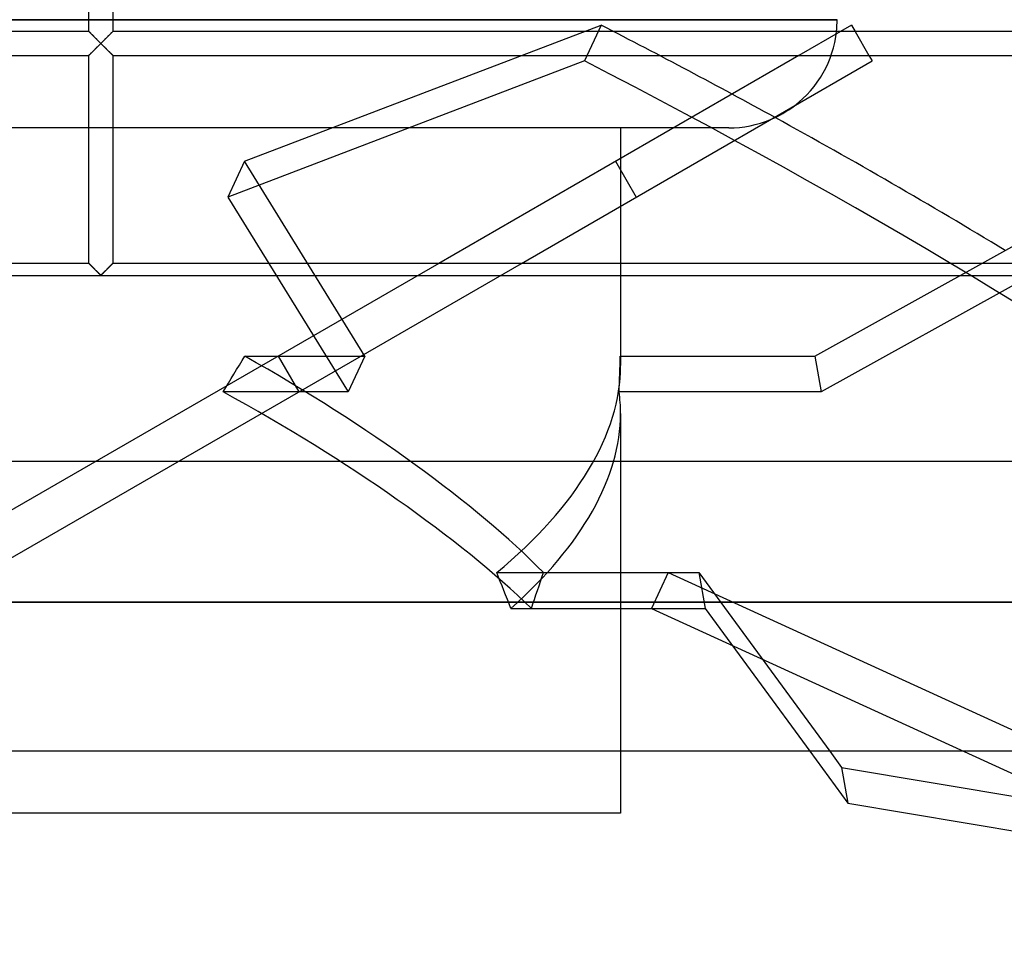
# Model space of a CAD drawing. Header units: millimetres. Extents: x -232 to 232, y -55 to 88.
# Tile 4 of 7: x -7 to 75, y -55 to 21. Entities that reach past the tile are written whole.
import ezdxf

# ---------------------------------------------------------------- set-up
doc = ezdxf.new("R2010")
doc.units = ezdxf.units.MM
doc.layers.add('HIDDEN', color=7, linetype='Continuous')
doc.layers.add('THICK', color=7, linetype='Continuous')

msp = doc.modelspace()

# ---------------------------------------------------------------- linework, layer by layer
at = {"layer": 'HIDDEN'}
for p, q in [((-61.37, 21.315), (0, 21.315)), ((0, 21.315), (-1, 21.315)), ((0, 21.315), (61.37, 21.315)), ((1, 21.315), (0, 21.315)), ((11.97, 9.514), (41.699, 20.86)), ((41.699, 20.86), (40.303, 17.872)), ((-1, 20.332), (-1, 20.332)), ((-1, 20.332), (-1, 20.332)), ((-1, 20.332), (-1, 20.332)), ((-1, 20.332), (-0.997, 20.33)), ((-0.997, 20.33), (-1, 20.332)), ((-1, 20.332), (-1, 20.332)), ((-1, 20.332), (-1, 20.332)), ((-1, 20.332), (-1, 20.332)), ((-0.998, 20.33), (-1, 20.332)), ((-1, 20.332), (-1, 20.332)), ((-1, 20.332), (-1, 20.332)), ((-1, 20.332), (-1, 20.332)), ((-1, 20.332), (-1, 20.332)), ((-1, 20.332), (-1, 20.332)), ((-1, 20.332), (-1, 20.332)), ((-0.99, 20.322), (-0.998, 20.33)), ((-0.997, 20.33), (-0.988, 20.321)), ((-0.988, 20.321), (-0.997, 20.33)), ((-0.978, 20.31), (-0.99, 20.322)), ((-0.988, 20.321), (-0.974, 20.307)), ((-0.974, 20.307), (-0.988, 20.321)), ((-0.961, 20.293), (-0.978, 20.31)), ((-0.974, 20.307), (-0.955, 20.288)), ((-0.955, 20.288), (-0.974, 20.307)), ((-0.94, 20.272), (-0.961, 20.293)), ((-0.955, 20.288), (-0.931, 20.264)), ((-0.931, 20.264), (-0.955, 20.288)), ((-0.916, 20.247), (-0.94, 20.272)), ((-0.931, 20.264), (-0.903, 20.236)), ((-0.903, 20.236), (-0.931, 20.264)), ((-0.888, 20.219), (-0.916, 20.247)), ((-0.903, 20.236), (-0.871, 20.205)), ((-0.871, 20.205), (-0.903, 20.236)), ((-0.857, 20.188), (-0.888, 20.219)), ((-0.871, 20.205), (-0.836, 20.17)), ((-0.836, 20.17), (-0.871, 20.205)), ((-0.823, 20.154), (-0.857, 20.188)), ((-0.836, 20.17), (-0.798, 20.132)), ((-0.798, 20.132), (-0.836, 20.17)), ((-0.787, 20.118), (-0.823, 20.154)), ((-0.798, 20.132), (-0.757, 20.091)), ((-0.757, 20.091), (-0.798, 20.132)), ((-0.748, 20.08), (-0.787, 20.118)), ((-0.757, 20.091), (-0.714, 20.048)), ((-0.714, 20.048), (-0.757, 20.091)), ((-0.708, 20.039), (-0.748, 20.08)), ((-0.714, 20.048), (-0.67, 20.003)), ((-0.67, 20.003), (-0.714, 20.048)), ((-0.666, 19.998), (-0.708, 20.039)), ((-0.67, 20.003), (-0.623, 19.957)), ((-0.623, 19.957), (-0.67, 20.003)), ((-0.623, 19.954), (-0.666, 19.998)), ((-0.623, 19.957), (-0.576, 19.909)), ((-0.576, 19.909), (-0.623, 19.957)), ((-0.578, 19.91), (-0.623, 19.954)), ((-0.532, 19.863), (-0.578, 19.91)), ((-0.576, 19.909), (-0.527, 19.86)), ((-0.527, 19.86), (-0.576, 19.909)), ((-0.483, 19.815), (-0.532, 19.863)), ((-0.527, 19.86), (-0.476, 19.81)), ((-0.476, 19.81), (-0.527, 19.86)), ((-0.434, 19.765), (-0.483, 19.815)), ((-0.476, 19.81), (-0.426, 19.759)), ((-0.426, 19.759), (-0.476, 19.81)), ((-0.383, 19.714), (-0.434, 19.765)), ((-0.426, 19.759), (-0.374, 19.707)), ((-0.374, 19.707), (-0.426, 19.759)), ((-0.33, 19.662), (-0.383, 19.714)), ((-0.374, 19.707), (-0.322, 19.655)), ((-0.322, 19.655), (-0.374, 19.707)), ((0.322, 19.655), (0.374, 19.707)), ((0.374, 19.707), (0.322, 19.655)), ((0.383, 19.714), (0.33, 19.662)), ((0.374, 19.707), (0.426, 19.759)), ((0.426, 19.759), (0.374, 19.707)), ((0.434, 19.765), (0.383, 19.714)), ((0.426, 19.759), (0.476, 19.81)), ((0.476, 19.81), (0.426, 19.759)), ((0.483, 19.815), (0.434, 19.765)), ((0.476, 19.81), (0.527, 19.86)), ((0.527, 19.86), (0.476, 19.81)), ((0.532, 19.863), (0.483, 19.815)), ((0.527, 19.86), (0.576, 19.909)), ((0.576, 19.909), (0.527, 19.86)), ((0.578, 19.91), (0.532, 19.863)), ((0.576, 19.909), (0.623, 19.957)), ((0.623, 19.957), (0.576, 19.909)), ((0.623, 19.954), (0.578, 19.91)), ((0.623, 19.957), (0.67, 20.003)), ((0.67, 20.003), (0.623, 19.957)), ((0.666, 19.998), (0.623, 19.954)), ((0.708, 20.039), (0.666, 19.998)), ((0.67, 20.003), (0.714, 20.048)), ((0.714, 20.048), (0.67, 20.003)), ((0.748, 20.08), (0.708, 20.039)), ((0.714, 20.048), (0.757, 20.091)), ((0.757, 20.091), (0.714, 20.048)), ((0.787, 20.118), (0.748, 20.08)), ((0.757, 20.091), (0.798, 20.132)), ((0.798, 20.132), (0.757, 20.091)), ((0.823, 20.154), (0.787, 20.118)), ((0.798, 20.132), (0.836, 20.17)), ((0.836, 20.17), (0.798, 20.132)), ((0.857, 20.188), (0.823, 20.154)), ((0.836, 20.17), (0.871, 20.205)), ((0.871, 20.205), (0.836, 20.17)), ((0.888, 20.219), (0.857, 20.188)), ((0.871, 20.205), (0.903, 20.236)), ((0.903, 20.236), (0.871, 20.205)), ((0.916, 20.247), (0.888, 20.219)), ((0.903, 20.236), (0.931, 20.264)), ((0.931, 20.264), (0.903, 20.236)), ((0.94, 20.272), (0.916, 20.247)), ((0.931, 20.264), (0.955, 20.288)), ((0.955, 20.288), (0.931, 20.264)), ((0.961, 20.293), (0.94, 20.272)), ((0.955, 20.288), (0.974, 20.307)), ((0.974, 20.307), (0.955, 20.288)), ((0.978, 20.31), (0.961, 20.293)), ((0.974, 20.307), (0.988, 20.321)), ((0.988, 20.321), (0.974, 20.307)), ((0.99, 20.322), (0.978, 20.31)), ((0.988, 20.321), (0.997, 20.33)), ((0.997, 20.33), (0.988, 20.321)), ((0.998, 20.33), (0.99, 20.322)), ((0.997, 20.33), (1, 20.332)), ((1, 20.332), (0.997, 20.33)), ((1, 20.332), (0.998, 20.33)), ((1, 20.332), (1, 20.332)), ((1, 20.332), (1, 20.332)), ((1, 20.332), (1, 20.332)), ((1, 20.332), (1, 20.332)), ((1, 20.332), (1, 20.332)), ((1, 20.332), (1, 20.332)), ((1, 20.332), (1, 20.332)), ((1, 20.332), (1, 20.332)), ((1, 20.332), (1, 20.332)), ((1, 20.332), (1, 20.332)), ((1, 20.332), (1, 20.332)), ((1, 20.332), (1, 20.332)), ((61.645, 20.332), (58.181, 18.332)), ((62.862, 20.332), (64.017, 18.332)), ((-0.483, 18.85), (-0.434, 18.9)), ((-0.426, 18.906), (-0.476, 18.855)), ((-0.476, 18.855), (-0.426, 18.906)), ((-0.434, 18.9), (-0.383, 18.951)), ((-0.374, 18.958), (-0.426, 18.906)), ((-0.426, 18.906), (-0.374, 18.958)), ((-0.383, 18.951), (-0.33, 19.003)), ((-0.322, 19.01), (-0.374, 18.958)), ((-0.374, 18.958), (-0.322, 19.01)), ((-0.277, 19.609), (-0.33, 19.662)), ((-0.33, 19.003), (-0.277, 19.056)), ((-0.322, 19.655), (-0.269, 19.602)), ((-0.269, 19.602), (-0.322, 19.655)), ((-0.269, 19.063), (-0.322, 19.01)), ((-0.322, 19.01), (-0.269, 19.063)), ((-0.223, 19.555), (-0.277, 19.609)), ((-0.277, 19.056), (-0.223, 19.11)), ((-0.269, 19.602), (-0.215, 19.548)), ((-0.215, 19.548), (-0.269, 19.602)), ((-0.215, 19.117), (-0.269, 19.063)), ((-0.269, 19.063), (-0.215, 19.117)), ((-0.167, 19.499), (-0.223, 19.555)), ((-0.223, 19.11), (-0.167, 19.166)), ((-0.215, 19.548), (-0.162, 19.495)), ((-0.162, 19.495), (-0.215, 19.548)), ((-0.162, 19.17), (-0.215, 19.117)), ((-0.215, 19.117), (-0.162, 19.17)), ((-0.112, 19.444), (-0.167, 19.499)), ((-0.167, 19.166), (-0.112, 19.221)), ((-0.162, 19.495), (-0.108, 19.441)), ((-0.108, 19.441), (-0.162, 19.495)), ((-0.108, 19.224), (-0.162, 19.17)), ((-0.162, 19.17), (-0.108, 19.224)), ((-0.056, 19.388), (-0.112, 19.444)), ((-0.112, 19.221), (-0.056, 19.277)), ((-0.108, 19.441), (-0.054, 19.387)), ((-0.054, 19.387), (-0.108, 19.441)), ((-0.054, 19.278), (-0.108, 19.224)), ((-0.108, 19.224), (-0.054, 19.278)), ((0, 19.333), (-0.056, 19.388)), ((-0.056, 19.277), (0, 19.333)), ((-0.054, 19.387), (0, 19.333)), ((0, 19.333), (-0.054, 19.387)), ((0, 19.333), (-0.054, 19.278)), ((-0.054, 19.278), (0, 19.333)), ((0.056, 19.388), (0, 19.333)), ((0, 19.333), (0.054, 19.387)), ((0.054, 19.387), (0, 19.333)), ((0, 19.333), (0.056, 19.277)), ((0.054, 19.278), (0, 19.333)), ((0, 19.333), (0.054, 19.278)), ((0.054, 19.387), (0.108, 19.441)), ((0.108, 19.441), (0.054, 19.387)), ((0.108, 19.224), (0.054, 19.278)), ((0.054, 19.278), (0.108, 19.224)), ((0.112, 19.444), (0.056, 19.388)), ((0.056, 19.277), (0.112, 19.221)), ((0.108, 19.441), (0.162, 19.495)), ((0.162, 19.495), (0.108, 19.441)), ((0.162, 19.17), (0.108, 19.224)), ((0.108, 19.224), (0.162, 19.17)), ((0.167, 19.499), (0.112, 19.444)), ((0.112, 19.221), (0.167, 19.166)), ((0.162, 19.495), (0.215, 19.548)), ((0.215, 19.548), (0.162, 19.495)), ((0.215, 19.117), (0.162, 19.17)), ((0.162, 19.17), (0.215, 19.117)), ((0.223, 19.555), (0.167, 19.499)), ((0.167, 19.166), (0.223, 19.11)), ((0.215, 19.548), (0.269, 19.602)), ((0.269, 19.602), (0.215, 19.548)), ((0.269, 19.063), (0.215, 19.117)), ((0.215, 19.117), (0.269, 19.063)), ((0.277, 19.609), (0.223, 19.555)), ((0.223, 19.11), (0.277, 19.056)), ((0.269, 19.602), (0.322, 19.655)), ((0.322, 19.655), (0.269, 19.602)), ((0.322, 19.01), (0.269, 19.063)), ((0.269, 19.063), (0.322, 19.01)), ((0.33, 19.662), (0.277, 19.609)), ((0.277, 19.056), (0.33, 19.003)), ((0.374, 18.958), (0.322, 19.01)), ((0.322, 19.01), (0.374, 18.958)), ((0.33, 19.003), (0.383, 18.951)), ((0.426, 18.906), (0.374, 18.958)), ((0.374, 18.958), (0.426, 18.906)), ((0.383, 18.951), (0.434, 18.9)), ((0.476, 18.855), (0.426, 18.906)), ((0.426, 18.906), (0.476, 18.855)), ((0.434, 18.9), (0.483, 18.85)), ((-1, 18.332), (-0.998, 18.335)), ((-0.997, 18.335), (-1, 18.332)), ((-1, 18.332), (-0.997, 18.335)), ((-1, 18.332), (-1, 18.332)), ((-1, 18.332), (-1, 18.332)), ((-1, 18.332), (-1, 18.332)), ((-1, 18.332), (-1, 18.332)), ((-1, 18.332), (-1, 18.332)), ((-1, 18.332), (-1, 18.332)), ((-1, 18.332), (-1, 18.332)), ((-1, 18.332), (-1, 18.332)), ((-1, 18.332), (-1, 18.332)), ((-1, 18.332), (-1, 18.332)), ((-1, 18.332), (-1, 18.332)), ((-1, 18.332), (-1, 18.332)), ((-0.998, 18.335), (-0.99, 18.343)), ((-0.988, 18.344), (-0.997, 18.335)), ((-0.997, 18.335), (-0.988, 18.344)), ((-0.99, 18.343), (-0.978, 18.355)), ((-0.974, 18.358), (-0.988, 18.344)), ((-0.988, 18.344), (-0.974, 18.358)), ((-0.978, 18.355), (-0.961, 18.372)), ((-0.955, 18.377), (-0.974, 18.358)), ((-0.974, 18.358), (-0.955, 18.377)), ((-0.961, 18.372), (-0.94, 18.393)), ((-0.931, 18.401), (-0.955, 18.377)), ((-0.955, 18.377), (-0.931, 18.401)), ((-0.94, 18.393), (-0.916, 18.418)), ((-0.903, 18.429), (-0.931, 18.401)), ((-0.931, 18.401), (-0.903, 18.429)), ((-0.916, 18.418), (-0.888, 18.446)), ((-0.871, 18.46), (-0.903, 18.429)), ((-0.903, 18.429), (-0.871, 18.46)), ((-0.888, 18.446), (-0.857, 18.477)), ((-0.836, 18.495), (-0.871, 18.46)), ((-0.871, 18.46), (-0.836, 18.495)), ((-0.857, 18.477), (-0.823, 18.511)), ((-0.798, 18.533), (-0.836, 18.495)), ((-0.836, 18.495), (-0.798, 18.533)), ((-0.823, 18.511), (-0.787, 18.547)), ((-0.757, 18.574), (-0.798, 18.533)), ((-0.798, 18.533), (-0.757, 18.574)), ((-0.787, 18.547), (-0.748, 18.585)), ((-0.714, 18.617), (-0.757, 18.574)), ((-0.757, 18.574), (-0.714, 18.617)), ((-0.748, 18.585), (-0.708, 18.626)), ((-0.67, 18.662), (-0.714, 18.617)), ((-0.714, 18.617), (-0.67, 18.662)), ((-0.708, 18.626), (-0.666, 18.667)), ((-0.623, 18.708), (-0.67, 18.662)), ((-0.67, 18.662), (-0.623, 18.708)), ((-0.666, 18.667), (-0.623, 18.711)), ((-0.576, 18.756), (-0.623, 18.708)), ((-0.623, 18.708), (-0.576, 18.756)), ((-0.623, 18.711), (-0.578, 18.755)), ((-0.578, 18.755), (-0.532, 18.802)), ((-0.527, 18.805), (-0.576, 18.756)), ((-0.576, 18.756), (-0.527, 18.805)), ((-0.532, 18.802), (-0.483, 18.85)), ((-0.476, 18.855), (-0.527, 18.805)), ((-0.527, 18.805), (-0.476, 18.855)), ((0.527, 18.805), (0.476, 18.855)), ((0.476, 18.855), (0.527, 18.805)), ((0.483, 18.85), (0.532, 18.802)), ((0.576, 18.756), (0.527, 18.805)), ((0.527, 18.805), (0.576, 18.756)), ((0.532, 18.802), (0.578, 18.755)), ((0.623, 18.708), (0.576, 18.756)), ((0.576, 18.756), (0.623, 18.708)), ((0.578, 18.755), (0.623, 18.711)), ((0.623, 18.711), (0.666, 18.667)), ((0.67, 18.662), (0.623, 18.708)), ((0.623, 18.708), (0.67, 18.662)), ((0.666, 18.667), (0.708, 18.626)), ((0.714, 18.617), (0.67, 18.662)), ((0.67, 18.662), (0.714, 18.617)), ((0.708, 18.626), (0.748, 18.585)), ((0.757, 18.574), (0.714, 18.617)), ((0.714, 18.617), (0.757, 18.574)), ((0.748, 18.585), (0.787, 18.547)), ((0.798, 18.533), (0.757, 18.574)), ((0.757, 18.574), (0.798, 18.533)), ((0.787, 18.547), (0.823, 18.511)), ((0.836, 18.495), (0.798, 18.533)), ((0.798, 18.533), (0.836, 18.495)), ((0.823, 18.511), (0.857, 18.477)), ((0.871, 18.46), (0.836, 18.495)), ((0.836, 18.495), (0.871, 18.46)), ((0.857, 18.477), (0.888, 18.446)), ((0.903, 18.429), (0.871, 18.46)), ((0.871, 18.46), (0.903, 18.429)), ((0.888, 18.446), (0.916, 18.418)), ((0.931, 18.401), (0.903, 18.429)), ((0.903, 18.429), (0.931, 18.401)), ((0.916, 18.418), (0.94, 18.393)), ((0.955, 18.377), (0.931, 18.401)), ((0.931, 18.401), (0.955, 18.377)), ((0.94, 18.393), (0.961, 18.372)), ((0.974, 18.358), (0.955, 18.377)), ((0.955, 18.377), (0.974, 18.358)), ((0.961, 18.372), (0.978, 18.355)), ((0.988, 18.344), (0.974, 18.358)), ((0.974, 18.358), (0.988, 18.344)), ((0.978, 18.355), (0.99, 18.343)), ((0.997, 18.335), (0.988, 18.344)), ((0.988, 18.344), (0.997, 18.335)), ((0.99, 18.343), (0.998, 18.335)), ((1, 18.332), (0.997, 18.335)), ((0.997, 18.335), (1, 18.332)), ((0.998, 18.335), (1, 18.332)), ((1, 18.332), (1, 18.332)), ((1, 18.332), (1, 18.332)), ((1, 18.332), (1, 18.332)), ((1, 18.332), (1, 18.332)), ((1, 18.332), (1, 18.332)), ((1, 18.332), (1, 18.332)), ((1, 18.332), (1, 18.332)), ((1, 18.332), (1, 18.332)), ((1, 18.332), (1, 18.332)), ((1, 18.332), (1, 18.332)), ((1, 18.332), (1, 18.332)), ((1, 18.332), (1, 18.332)), ((40.303, 17.872), (10.574, 6.526)), ((0, 12.29), (-1, 12.29)), ((1, 12.29), (0, 12.29)), ((52.345, 12.29), (47.715, 12.29)), ((11.97, 9.514), (10.574, 6.526)), ((22.002, -6.731), (11.97, 9.514)), ((42.906, 9.514), (44.631, 6.526)), ((43.32, 9.753), (43.32, 5.769)), ((10.574, 6.526), (20.606, -9.719)), ((89.325, 6.526), (60.03, -9.719)), ((28.16, 1), (-42.291, -39.675)), ((-35.391, -39.675), (35.06, 1)), ((-1, 1), (-0.998, 0.997)), ((-0.997, 0.997), (-1, 1)), ((-1, 1), (-1, 1)), ((-1, 1), (-1, 1)), ((-1, 1), (-1, 1)), ((-1, 1), (-1, 1)), ((-1, 1), (-1, 1)), ((-1, 1), (-1, 1)), ((-1, 1), (-1, 1)), ((-1, 1), (-1, 1)), ((-1, 1), (-1, 1)), ((-1, 1), (-1, 1)), ((-1, 1), (-1, 1)), ((-1, 1), (-1, 1)), ((-1, 1), (-0.997, 0.997)), ((-0.998, 0.997), (-0.99, 0.99)), ((-0.989, 0.99), (-0.997, 0.997)), ((-0.997, 0.997), (-0.987, 0.988)), ((-0.99, 0.99), (-0.978, 0.978)), ((-0.976, 0.977), (-0.989, 0.99)), ((-0.987, 0.988), (-0.972, 0.973)), ((-0.978, 0.978), (-0.962, 0.962)), ((-0.958, 0.959), (-0.976, 0.977)), ((-0.972, 0.973), (-0.952, 0.952)), ((-0.962, 0.962), (-0.942, 0.941)), ((-0.936, 0.937), (-0.958, 0.959)), ((-0.952, 0.952), (-0.926, 0.927)), ((-0.942, 0.941), (-0.918, 0.917)), ((-0.91, 0.911), (-0.936, 0.937)), ((-0.926, 0.927), (-0.896, 0.897)), ((-0.918, 0.917), (-0.89, 0.889)), ((-0.881, 0.882), (-0.91, 0.911)), ((-0.896, 0.897), (-0.862, 0.863)), ((-0.89, 0.889), (-0.86, 0.859)), ((-0.848, 0.849), (-0.881, 0.882)), ((-0.862, 0.863), (-0.824, 0.825)), ((-0.86, 0.859), (-0.826, 0.825)), ((-0.812, 0.813), (-0.848, 0.849)), ((-0.826, 0.825), (-0.79, 0.789)), ((-0.824, 0.825), (-0.784, 0.785)), ((0.784, 0.785), (0.824, 0.825)), ((0.79, 0.789), (0.826, 0.825)), ((0.848, 0.849), (0.812, 0.813)), ((0.824, 0.825), (0.862, 0.863)), ((0.826, 0.825), (0.86, 0.859)), ((0.881, 0.882), (0.848, 0.849)), ((0.86, 0.859), (0.89, 0.889)), ((0.862, 0.863), (0.896, 0.897)), ((0.91, 0.911), (0.881, 0.882)), ((0.89, 0.889), (0.918, 0.917)), ((0.896, 0.897), (0.926, 0.927)), ((0.936, 0.937), (0.91, 0.911)), ((0.918, 0.917), (0.942, 0.941)), ((0.926, 0.927), (0.952, 0.952)), ((0.958, 0.959), (0.936, 0.937)), ((0.942, 0.941), (0.962, 0.962)), ((0.952, 0.952), (0.972, 0.973)), ((0.976, 0.977), (0.958, 0.959)), ((0.962, 0.962), (0.978, 0.978)), ((0.972, 0.973), (0.987, 0.988)), ((0.989, 0.99), (0.976, 0.977)), ((0.978, 0.978), (0.99, 0.99)), ((0.987, 0.988), (0.997, 0.997)), ((0.997, 0.997), (0.989, 0.99)), ((0.99, 0.99), (0.998, 0.997)), ((1, 1), (0.997, 0.997)), ((0.997, 0.997), (1, 1)), ((0.998, 0.997), (1, 1)), ((1, 1), (1, 1)), ((1, 1), (1, 1)), ((1, 1), (1, 1)), ((1, 1), (1, 1)), ((1, 1), (1, 1)), ((1, 1), (1, 1)), ((1, 1), (1, 1)), ((1, 1), (1, 1)), ((1, 1), (1, 1)), ((1, 1), (1, 1)), ((1, 1), (1, 1)), ((1, 1), (1, 1)), ((43.32, 1), (43.32, -7.529)), ((59.497, -6.731), (73.439, 1)), ((-203.05, 0), (0, 0)), ((-0.774, 0.775), (-0.812, 0.813)), ((-0.79, 0.789), (-0.752, 0.751)), ((-0.784, 0.785), (-0.74, 0.742)), ((-0.734, 0.735), (-0.774, 0.775)), ((-0.752, 0.751), (-0.711, 0.709)), ((-0.74, 0.742), (-0.695, 0.696)), ((-0.691, 0.693), (-0.734, 0.735)), ((-0.711, 0.709), (-0.667, 0.665)), ((-0.695, 0.696), (-0.647, 0.649)), ((-0.648, 0.649), (-0.691, 0.693)), ((-0.667, 0.665), (-0.62, 0.619)), ((-0.602, 0.603), (-0.648, 0.649)), ((-0.647, 0.649), (-0.598, 0.599)), ((-0.62, 0.619), (-0.571, 0.57)), ((-0.556, 0.557), (-0.602, 0.603)), ((-0.598, 0.599), (-0.548, 0.549)), ((-0.571, 0.57), (-0.52, 0.519)), ((-0.508, 0.509), (-0.556, 0.557)), ((-0.548, 0.549), (-0.496, 0.497)), ((-0.52, 0.519), (-0.467, 0.466)), ((-0.46, 0.461), (-0.508, 0.509)), ((-0.496, 0.497), (-0.443, 0.444)), ((-0.467, 0.466), (-0.413, 0.412)), ((-0.41, 0.411), (-0.46, 0.461)), ((-0.443, 0.444), (-0.389, 0.39)), ((-0.413, 0.412), (-0.357, 0.356)), ((-0.36, 0.361), (-0.41, 0.411)), ((-0.389, 0.39), (-0.335, 0.336)), ((-0.31, 0.311), (-0.36, 0.361)), ((-0.357, 0.356), (-0.299, 0.299)), ((-0.335, 0.336), (-0.28, 0.281)), ((-0.259, 0.259), (-0.31, 0.311)), ((-0.299, 0.299), (-0.241, 0.24)), ((-0.28, 0.281), (-0.225, 0.225)), ((-0.207, 0.208), (-0.259, 0.259)), ((-0.241, 0.24), (-0.182, 0.181)), ((-0.225, 0.225), (-0.169, 0.169)), ((-0.156, 0.156), (-0.207, 0.208)), ((-0.182, 0.181), (-0.122, 0.121)), ((-0.169, 0.169), (-0.113, 0.113)), ((-0.104, 0.104), (-0.156, 0.156)), ((-0.122, 0.121), (-0.061, 0.061)), ((-0.113, 0.113), (-0.056, 0.056)), ((-0.052, 0.052), (-0.104, 0.104)), ((-0.061, 0.061), (0, 0)), ((-0.056, 0.056), (0, 0)), ((0, 0), (-0.052, 0.052)), ((0, 0), (0.061, 0.061)), ((0, 0), (0.056, 0.056)), ((0.052, 0.052), (0, 0)), ((0, 0), (203.05, 0)), ((0.104, 0.104), (0.052, 0.052)), ((0.056, 0.056), (0.113, 0.113)), ((0.061, 0.061), (0.122, 0.121)), ((0.156, 0.156), (0.104, 0.104)), ((0.113, 0.113), (0.169, 0.169)), ((0.122, 0.121), (0.182, 0.181)), ((0.207, 0.208), (0.156, 0.156)), ((0.169, 0.169), (0.225, 0.225)), ((0.182, 0.181), (0.241, 0.24)), ((0.259, 0.259), (0.207, 0.208)), ((0.225, 0.225), (0.28, 0.281)), ((0.241, 0.24), (0.299, 0.299)), ((0.31, 0.311), (0.259, 0.259)), ((0.28, 0.281), (0.335, 0.336)), ((0.299, 0.299), (0.357, 0.356)), ((0.36, 0.361), (0.31, 0.311)), ((0.335, 0.336), (0.389, 0.39)), ((0.357, 0.356), (0.413, 0.412)), ((0.41, 0.411), (0.36, 0.361)), ((0.389, 0.39), (0.443, 0.444)), ((0.46, 0.461), (0.41, 0.411)), ((0.413, 0.412), (0.467, 0.466)), ((0.443, 0.444), (0.496, 0.497)), ((0.508, 0.509), (0.46, 0.461)), ((0.467, 0.466), (0.52, 0.519)), ((0.496, 0.497), (0.548, 0.549)), ((0.556, 0.557), (0.508, 0.509)), ((0.52, 0.519), (0.571, 0.57)), ((0.548, 0.549), (0.598, 0.599)), ((0.602, 0.603), (0.556, 0.557)), ((0.571, 0.57), (0.62, 0.619)), ((0.598, 0.599), (0.647, 0.649)), ((0.648, 0.649), (0.602, 0.603)), ((0.62, 0.619), (0.667, 0.665)), ((0.647, 0.649), (0.695, 0.696)), ((0.691, 0.693), (0.648, 0.649)), ((0.667, 0.665), (0.711, 0.709)), ((0.734, 0.735), (0.691, 0.693)), ((0.695, 0.696), (0.74, 0.742)), ((0.711, 0.709), (0.752, 0.751)), ((0.774, 0.775), (0.734, 0.735)), ((0.74, 0.742), (0.784, 0.785)), ((0.752, 0.751), (0.79, 0.789)), ((0.812, 0.813), (0.774, 0.775)), ((11.989, -6.731), (22.002, -6.731)), ((14.769, -6.731), (14.769, -6.731)), ((14.769, -6.731), (16.494, -9.719)), ((22.002, -6.731), (20.606, -9.719)), ((43.295, -6.731), (59.497, -6.731)), ((59.497, -6.731), (60.03, -9.719)), ((20.606, -9.719), (10.201, -9.719)), ((16.494, -9.719), (16.494, -9.719)), ((60.03, -9.719), (43.193, -9.719)), ((43.32, -11.513), (43.32, -39.675)), ((32.999, -24.781), (49.836, -24.781)), ((36.889, -24.781), (47.295, -24.781)), ((47.295, -24.781), (45.899, -27.769)), ((47.295, -24.781), (82.789, -41.026)), ((49.836, -24.781), (50.369, -27.769)), ((49.836, -24.781), (60.751, -39.675)), ((-180.5, -27.255), (0, -27.255)), ((0, -27.255), (180.5, -27.255)), ((34.167, -27.769), (50.369, -27.769)), ((45.899, -27.769), (81.394, -44.014)), ((50.369, -27.769), (59.094, -39.675))]:
    msp.add_line(p, q, dxfattribs=at)
for start, end in [(307.35377, 353.75018), (270.00002, 292.64629)]:
    msp.add_arc((52.345, 21.315), 9.025, start, end, dxfattribs=at)
for centre, major_axis, ratio, start_param, end_param in [((0.698, -15.756), (-156.998, 73.332), 0.293893, -1.792199, -1.696081), ((-0.698, -18.744), (156.998, -73.332), 0.293893, 0.572847, 1.445512), ((0, 18.85), (38.256, 74.299), 0.273566, -1.821473, -1.778772), ((0, -15.258), (42.897, -22.087), 0.273566, 0.691801, 1.430323), ((0, 18.85), (18.656, -74.389), 0.525577, 1.049133, 1.091835), ((0, -15.258), (42.949, 10.771), 0.525577, -0.131052, -0.097301), ((0, -15.258), (42.949, 10.771), 0.525577, -0.835822, -0.131052), ((0, -19.242), (42.897, -22.087), 0.273566, 0.734503, 1.473024), ((0, -19.242), (42.949, 10.771), 0.525577, -0.131052, -0.054599), ((0, -19.242), (42.949, 10.771), 0.525577, -0.793121, -0.131052), ((0, -53.35), (18.656, -74.389), 0.525577, 1.787655, 1.830356), ((0, -53.35), (38.256, 74.299), 0.273566, -1.082951, -1.04025)]:
    msp.add_ellipse(centre, major_axis=major_axis, ratio=ratio, start_param=start_param, end_param=end_param, dxfattribs=at)
at = {"layer": 'THICK'}
for p, q in [((-1, 20.332), (-1, 37.665)), ((1, 37.665), (1, 20.332)), ((-1, 21.315), (-61.37, 21.315)), ((61.37, 21.315), (1, 21.315)), ((62.558, 20.86), (61.645, 20.332)), ((62.558, 20.86), (62.862, 20.332)), ((-1, 20.332), (-204.048, 20.332)), ((-1, 20.332), (-0.998, 20.33)), ((-0.998, 20.33), (-0.99, 20.322)), ((-0.99, 20.322), (-0.978, 20.31)), ((-0.978, 20.31), (-0.961, 20.293)), ((-0.961, 20.293), (-0.941, 20.272)), ((-0.941, 20.272), (-0.916, 20.248)), ((-0.916, 20.248), (-0.888, 20.219)), ((-0.888, 20.219), (-0.857, 20.188)), ((-0.857, 20.188), (-0.823, 20.154)), ((-0.823, 20.154), (-0.787, 20.118)), ((-0.787, 20.118), (-0.749, 20.08)), ((-0.749, 20.08), (-0.708, 20.04)), ((-0.708, 20.04), (-0.666, 19.998)), ((-0.666, 19.998), (-0.623, 19.954)), ((-0.623, 19.954), (-0.578, 19.91)), ((-0.578, 19.91), (-0.532, 19.863)), ((-0.532, 19.863), (-0.483, 19.815)), ((-0.483, 19.815), (-0.434, 19.765)), ((-0.434, 19.765), (-0.383, 19.714)), ((-0.383, 19.714), (-0.33, 19.662)), ((0.33, 19.662), (0.383, 19.714)), ((0.383, 19.714), (0.434, 19.765)), ((0.434, 19.765), (0.483, 19.815)), ((0.483, 19.815), (0.532, 19.863)), ((0.532, 19.863), (0.578, 19.91)), ((0.578, 19.91), (0.623, 19.954)), ((0.623, 19.954), (0.666, 19.998)), ((0.666, 19.998), (0.708, 20.04)), ((0.708, 20.04), (0.749, 20.08)), ((0.749, 20.08), (0.787, 20.118)), ((0.787, 20.118), (0.823, 20.154)), ((0.823, 20.154), (0.857, 20.188)), ((0.857, 20.188), (0.888, 20.219)), ((0.888, 20.219), (0.916, 20.248)), ((0.916, 20.248), (0.941, 20.272)), ((0.941, 20.272), (0.961, 20.293)), ((0.961, 20.293), (0.978, 20.31)), ((0.978, 20.31), (0.99, 20.322)), ((0.99, 20.322), (0.998, 20.33)), ((0.998, 20.33), (1, 20.332)), ((204.048, 20.332), (1, 20.332)), ((-0.434, 18.9), (-0.483, 18.85)), ((-0.383, 18.951), (-0.434, 18.9)), ((-0.33, 19.003), (-0.383, 18.951)), ((-0.33, 19.662), (-0.277, 19.609)), ((-0.277, 19.056), (-0.33, 19.003)), ((-0.277, 19.609), (-0.223, 19.555)), ((-0.223, 19.11), (-0.277, 19.056)), ((-0.223, 19.555), (-0.167, 19.499)), ((-0.167, 19.166), (-0.223, 19.11)), ((-0.167, 19.499), (-0.112, 19.444)), ((-0.112, 19.221), (-0.167, 19.166)), ((-0.112, 19.444), (-0.056, 19.388)), ((-0.056, 19.277), (-0.112, 19.221)), ((-0.056, 19.388), (0, 19.333)), ((0, 19.333), (-0.056, 19.277)), ((0, 19.333), (0.056, 19.388)), ((0.056, 19.277), (0, 19.333)), ((0.056, 19.388), (0.112, 19.444)), ((0.112, 19.221), (0.056, 19.277)), ((0.112, 19.444), (0.167, 19.499)), ((0.167, 19.166), (0.112, 19.221)), ((0.167, 19.499), (0.223, 19.555)), ((0.223, 19.11), (0.167, 19.166)), ((0.223, 19.555), (0.277, 19.609)), ((0.277, 19.056), (0.223, 19.11)), ((0.277, 19.609), (0.33, 19.662)), ((0.33, 19.003), (0.277, 19.056)), ((0.383, 18.951), (0.33, 19.003)), ((0.434, 18.9), (0.383, 18.951)), ((0.483, 18.85), (0.434, 18.9)), ((-204.048, 18.332), (-1, 18.332)), ((-0.998, 18.335), (-1, 18.332)), ((-1, 1), (-1, 18.332)), ((-0.99, 18.343), (-0.998, 18.335)), ((-0.978, 18.355), (-0.99, 18.343)), ((-0.961, 18.372), (-0.978, 18.355)), ((-0.941, 18.393), (-0.961, 18.372)), ((-0.916, 18.417), (-0.941, 18.393)), ((-0.888, 18.446), (-0.916, 18.417)), ((-0.857, 18.477), (-0.888, 18.446)), ((-0.823, 18.511), (-0.857, 18.477)), ((-0.787, 18.547), (-0.823, 18.511)), ((-0.749, 18.585), (-0.787, 18.547)), ((-0.708, 18.625), (-0.749, 18.585)), ((-0.666, 18.667), (-0.708, 18.625)), ((-0.623, 18.711), (-0.666, 18.667)), ((-0.578, 18.755), (-0.623, 18.711)), ((-0.532, 18.802), (-0.578, 18.755)), ((-0.483, 18.85), (-0.532, 18.802)), ((0.532, 18.802), (0.483, 18.85)), ((0.578, 18.755), (0.532, 18.802)), ((0.623, 18.711), (0.578, 18.755)), ((0.666, 18.667), (0.623, 18.711)), ((0.708, 18.625), (0.666, 18.667)), ((0.749, 18.585), (0.708, 18.625)), ((0.787, 18.547), (0.749, 18.585)), ((0.823, 18.511), (0.787, 18.547)), ((0.857, 18.477), (0.823, 18.511)), ((0.888, 18.446), (0.857, 18.477)), ((0.916, 18.417), (0.888, 18.446)), ((0.941, 18.393), (0.916, 18.417)), ((0.961, 18.372), (0.941, 18.393)), ((0.978, 18.355), (0.961, 18.372)), ((0.99, 18.343), (0.978, 18.355)), ((0.998, 18.335), (0.99, 18.343)), ((1, 18.332), (0.998, 18.335)), ((1, 18.332), (1, 1)), ((1, 18.332), (204.048, 18.332)), ((58.181, 18.332), (28.16, 1)), ((64.017, 18.332), (64.283, 17.872)), ((35.06, 1), (64.283, 17.872)), ((-1, 12.29), (-52.345, 12.29)), ((47.715, 12.29), (1, 12.29)), ((43.32, 12.29), (43.32, 9.753)), ((73.439, 1), (88.792, 9.514)), ((43.32, 5.769), (43.32, 1)), ((-1, 1), (-204.048, 1)), ((-0.997, 0.997), (-1, 1)), ((-0.99, 0.989), (-0.997, 0.997)), ((-0.977, 0.976), (-0.99, 0.989)), ((-0.959, 0.958), (-0.977, 0.976)), ((-0.937, 0.936), (-0.959, 0.958)), ((-0.911, 0.91), (-0.937, 0.936)), ((-0.882, 0.881), (-0.911, 0.91)), ((-0.849, 0.848), (-0.882, 0.881)), ((-0.813, 0.812), (-0.849, 0.848)), ((0.849, 0.848), (0.813, 0.812)), ((0.882, 0.881), (0.849, 0.848)), ((0.911, 0.91), (0.882, 0.881)), ((0.937, 0.936), (0.911, 0.91)), ((0.959, 0.958), (0.937, 0.936)), ((0.977, 0.976), (0.959, 0.958)), ((0.99, 0.989), (0.977, 0.976)), ((0.997, 0.997), (0.99, 0.989)), ((1, 1), (0.997, 0.997)), ((204.048, 1), (1, 1)), ((-232.5, 0), (232.5, 0)), ((-0.775, 0.774), (-0.813, 0.812)), ((-0.735, 0.734), (-0.775, 0.774)), ((-0.693, 0.691), (-0.735, 0.734)), ((-0.649, 0.648), (-0.693, 0.691)), ((-0.604, 0.602), (-0.649, 0.648)), ((-0.557, 0.556), (-0.604, 0.602)), ((-0.509, 0.508), (-0.557, 0.556)), ((-0.461, 0.46), (-0.509, 0.508)), ((-0.411, 0.41), (-0.461, 0.46)), ((-0.361, 0.361), (-0.411, 0.41)), ((-0.311, 0.31), (-0.361, 0.361)), ((-0.26, 0.259), (-0.311, 0.31)), ((-0.208, 0.208), (-0.26, 0.259)), ((-0.156, 0.156), (-0.208, 0.208)), ((-0.104, 0.104), (-0.156, 0.156)), ((-0.052, 0.052), (-0.104, 0.104)), ((0, 0), (-0.052, 0.052)), ((0.052, 0.052), (0, 0)), ((0.104, 0.104), (0.052, 0.052)), ((0.156, 0.156), (0.104, 0.104)), ((0.208, 0.208), (0.156, 0.156)), ((0.26, 0.259), (0.208, 0.208)), ((0.311, 0.31), (0.26, 0.259)), ((0.361, 0.361), (0.311, 0.31)), ((0.411, 0.41), (0.361, 0.361)), ((0.461, 0.46), (0.411, 0.41)), ((0.509, 0.508), (0.461, 0.46)), ((0.557, 0.556), (0.509, 0.508)), ((0.604, 0.602), (0.557, 0.556)), ((0.649, 0.648), (0.604, 0.602)), ((0.693, 0.691), (0.649, 0.648)), ((0.735, 0.734), (0.693, 0.691)), ((0.775, 0.774), (0.735, 0.734)), ((0.813, 0.812), (0.775, 0.774)), ((232.5, -15.525), (-232.5, -15.525)), ((0, -27.255), (-180.5, -27.255)), ((180.5, -27.255), (0, -27.255)), ((0, -39.675), (-180.5, -39.675)), ((180.5, -39.675), (0, -39.675)), ((43.32, -39.675), (43.32, -44.85)), ((59.094, -39.675), (62.274, -44.014)), ((60.751, -39.675), (61.741, -41.026)), ((61.741, -41.026), (62.274, -44.014)), ((61.741, -41.026), (129.494, -52.372)), ((62.274, -44.014), (130.027, -55.36)), ((43.32, -44.85), (-43.32, -44.85))]:
    msp.add_line(p, q, dxfattribs=at)
for start, end in [(353.75018, 0), (292.64629, 307.35377)]:
    msp.add_arc((52.345, 21.315), 9.025, start, end, dxfattribs=at)
msp.add_ellipse((0.698, -15.756), major_axis=(-156.998, 73.332), ratio=0.293893, start_param=-1.925105, end_param=-1.792199, dxfattribs=at)

doc.saveas('drawing.dxf')
